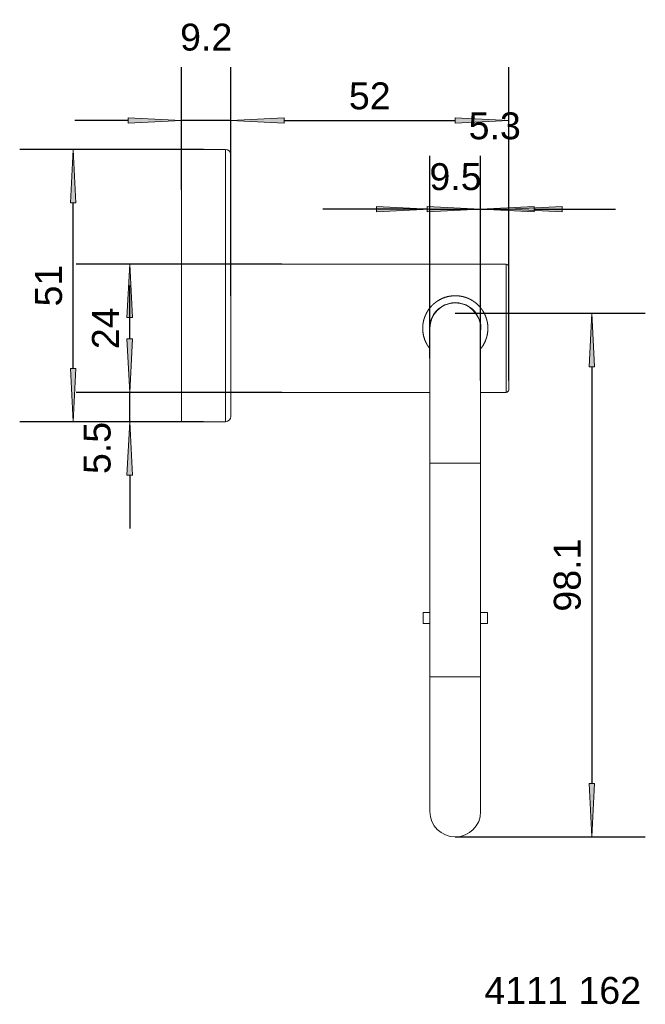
# Model space of a CAD drawing. Header units: millimetres. Extents: x -10 to 107, y -36 to 149.
import ezdxf

# ---------------------------------------------------------------- set-up
doc = ezdxf.new("R2010")
doc.units = ezdxf.units.MM
doc.header["$LTSCALE"] = 254
doc.header["$PDMODE"] = 1
doc.header["$PDSIZE"] = -2
for name, color, linetype, lineweight in [('1', 7, 'Continuous', 5), ('Bemaßung', 7, 'Continuous', 5), ('Keine', 7, 'Continuous', 5)]:
    doc.layers.add(name, color=color, linetype=linetype, lineweight=lineweight)
doc.styles.add('Arial', font='Arial')
doc.dimstyles.new('ST', dxfattribs={"dimtxt": 5.034433, "dimasz": 9.99939, "dimexe": 10, "dimexo": 0, "dimgap": 5, "dimtad": 1, "dimdec": 0, "dimdsep": 46, "dimtxsty": 'Arial', "dimblk": 'VW_FILLEDARROW', "dimblk1": 'VW_FILLEDARROW', "dimblk2": 'VW_FILLEDARROW', "dimcen": 0, "dimadec": 3, "dimazin": 0, "dimtfac": 1, "dimtdec": 0, "dimtix": 1, "dimtmove": 0, "dimatfit": 0, "dimldrblk": 'VW_FILLEDARROW-1', "dimfxl": 1, "dimfrac": 2, "dimtolj": 1, "dimarcsym": 0})

# ---------------------------------------------------------------- blocks, each defined once
blk = doc.blocks.new('VW_FILLEDARROW')
at = {"linetype": 'Continuous', "lineweight": 0}
blk.add_hatch(color=0, dxfattribs=at).paths.add_polyline_path([(-1, 0.052), (0, 0), (-1, -0.052)])
at = {"color": 0, "lineweight": 5, "flags": 128}
blk.add_lwpolyline([(-1, 0.052), (0, 0), (-1, -0.052)], close=True, dxfattribs=at)
blk = doc.blocks.new('*D1')
at = {"layer": 'Bemaßung', "color": 0, "lineweight": -2}
for p, q in [((24.51, 124.47), (-9.89, 124.47)), ((0.11, 83.47), (0.11, 114.47)), ((24.51, 73.47), (-9.89, 73.47))]:
    blk.add_line(p, q, dxfattribs=at)
at = {"layer": 'Defpoints', "color": 0}
for p in [(0.11, 124.47), (24.51, 124.47), (24.51, 73.47)]:
    blk.add_point(p, dxfattribs=at)
at = {"layer": 'Bemaßung', "color": 0, "lineweight": -2, "xscale": 9.999389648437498, "yscale": 9.999389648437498, "zscale": 9.999389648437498}
for p, rotation in [((0.11, 124.47), 90.00000000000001), ((0.11, 73.47), 270)]:
    blk.add_blockref('VW_FILLEDARROW', p, dxfattribs=dict(at, rotation=rotation))
at = {"layer": 'Bemaßung', "color": 0, "insert": (-4.46, 98.97), "char_height": 5.034, "attachment_point": 5, "rotation": 90, "style": 'Arial'}
blk.add_mtext('\\A1;51', dxfattribs=at)
blk = doc.blocks.new('VW_FILLEDARROW-1')
at = {"linetype": 'Continuous', "lineweight": 0}
blk.add_hatch(color=0, dxfattribs=at).paths.add_polyline_path([(-1, 0.052), (0, 0), (-1, -0.052)])
at = {"color": 0, "lineweight": 5, "flags": 128}
blk.add_lwpolyline([(-1, 0.052), (0, 0), (-1, -0.052)], close=True, dxfattribs=at)
blk = doc.blocks.new('*D2')
at = {"layer": 'Bemaßung', "color": 0, "lineweight": -2}
for p, q in [((39.15, 102.97), (0.69, 102.97)), ((10.69, 88.97), (10.69, 92.97)), ((39.15, 78.97), (0.69, 78.97))]:
    blk.add_line(p, q, dxfattribs=at)
at = {"layer": 'Defpoints', "color": 0}
for p in [(10.69, 102.97), (39.15, 102.97), (39.15, 78.97)]:
    blk.add_point(p, dxfattribs=at)
at = {"layer": 'Bemaßung', "color": 0, "lineweight": -2, "xscale": 9.999389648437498, "yscale": 9.999389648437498, "zscale": 9.999389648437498}
for p, rotation in [((10.69, 102.97), 90.00000000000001), ((10.69, 78.97), 270)]:
    blk.add_blockref('VW_FILLEDARROW', p, dxfattribs=dict(at, rotation=rotation))
at = {"layer": 'Bemaßung', "color": 0, "insert": (6.16, 90.97), "char_height": 5.034, "attachment_point": 5, "rotation": 90, "style": 'Arial'}
blk.add_mtext('\\A1;24', dxfattribs=at)
blk = doc.blocks.new('*D3')
at = {"layer": 'Bemaßung', "color": 0, "lineweight": -2}
for p, q in [((10.69, 88.97), (10.69, 98.97)), ((39.15, 78.97), (0.69, 78.97)), ((10.69, 73.47), (10.69, 78.97)), ((24.51, 73.47), (0.69, 73.47)), ((10.69, 63.47), (10.69, 53.47))]:
    blk.add_line(p, q, dxfattribs=at)
at = {"layer": 'Defpoints', "color": 0}
for p in [(10.69, 78.97), (39.15, 78.97), (24.51, 73.47)]:
    blk.add_point(p, dxfattribs=at)
at = {"layer": 'Bemaßung', "color": 0, "lineweight": -2, "xscale": 9.999389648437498, "yscale": 9.999389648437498, "zscale": 9.999389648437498}
for p, rotation in [((10.69, 78.97), 270), ((10.69, 73.47), 90)]:
    blk.add_blockref('VW_FILLEDARROW', p, dxfattribs=dict(at, rotation=rotation))
at = {"layer": 'Bemaßung', "color": 0, "insert": (4.63, 68.56), "char_height": 5.034, "attachment_point": 5, "rotation": 90, "style": 'Arial'}
blk.add_mtext('\\A1;5.5', dxfattribs=at)
blk = doc.blocks.new('*D4')
at = {"layer": 'Bemaßung', "color": 0, "lineweight": -2}
for p, q in [((71.61, 93.78), (107.16, 93.78)), ((97.16, 83.78), (97.16, 5.72)), ((71.61, -4.28), (107.16, -4.28))]:
    blk.add_line(p, q, dxfattribs=at)
at = {"layer": 'Defpoints', "color": 0}
for p in [(71.61, 93.78), (71.61, -4.28), (97.16, -4.28)]:
    blk.add_point(p, dxfattribs=at)
at = {"layer": 'Bemaßung', "color": 0, "lineweight": -2, "xscale": 9.999389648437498, "yscale": 9.999389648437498, "zscale": 9.999389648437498}
for p, rotation in [((97.16, 93.78), 90), ((97.16, -4.28), 270)]:
    blk.add_blockref('VW_FILLEDARROW', p, dxfattribs=dict(at, rotation=rotation))
at = {"layer": 'Bemaßung', "color": 0, "insert": (92.59, 44.75), "char_height": 5.034, "attachment_point": 5, "rotation": 90, "style": 'Arial'}
blk.add_mtext('\\A1;98.1', dxfattribs=at)
blk = doc.blocks.new('*D5')
at = {"layer": 'Bemaßung', "color": 0, "lineweight": -2}
for p, q in [((76.36, 81.2), (76.36, 123.28)), ((81.61, 81.2), (81.61, 123.28)), ((66.36, 113.28), (56.36, 113.28)), ((76.36, 113.28), (81.61, 113.28)), ((91.61, 113.28), (101.61, 113.28))]:
    blk.add_line(p, q, dxfattribs=at)
at = {"layer": 'Defpoints', "color": 0}
for p in [(81.61, 113.28), (76.36, 81.2), (81.61, 81.2)]:
    blk.add_point(p, dxfattribs=at)
at = {"layer": 'Bemaßung', "color": 0, "lineweight": -2, "xscale": 9.999389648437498, "yscale": 9.999389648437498, "zscale": 9.999389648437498}
blk.add_blockref('VW_FILLEDARROW', (76.36, 113.28), dxfattribs=at)
at = {"layer": 'Bemaßung', "color": 0, "lineweight": -2, "xscale": 9.999389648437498, "yscale": 9.999389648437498, "zscale": 9.999389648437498, "rotation": 180}
blk.add_blockref('VW_FILLEDARROW', (81.61, 113.28), dxfattribs=at)
at = {"layer": 'Bemaßung', "color": 0, "insert": (78.99, 128.85), "char_height": 5.034, "attachment_point": 5, "style": 'Arial'}
blk.add_mtext('\\A1;5.3', dxfattribs=at)
blk = doc.blocks.new('*D6')
at = {"layer": 'Bemaßung', "color": 0, "lineweight": -2}
for p, q in [((66.86, 85.36), (66.86, 123.28)), ((76.36, 85.36), (76.36, 123.28)), ((56.86, 113.28), (46.86, 113.28)), ((66.86, 113.28), (76.36, 113.28)), ((86.36, 113.28), (96.36, 113.28))]:
    blk.add_line(p, q, dxfattribs=at)
at = {"layer": 'Defpoints', "color": 0}
for p in [(76.36, 113.28), (66.86, 85.36), (76.36, 85.36)]:
    blk.add_point(p, dxfattribs=at)
at = {"layer": 'Bemaßung', "color": 0, "lineweight": -2, "xscale": 9.999389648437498, "yscale": 9.999389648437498, "zscale": 9.999389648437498}
blk.add_blockref('VW_FILLEDARROW', (66.86, 113.28), dxfattribs=at)
at = {"layer": 'Bemaßung', "color": 0, "lineweight": -2, "xscale": 9.999389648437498, "yscale": 9.999389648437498, "zscale": 9.999389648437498, "rotation": 180}
blk.add_blockref('VW_FILLEDARROW', (76.36, 113.28), dxfattribs=at)
at = {"layer": 'Bemaßung', "color": 0, "insert": (71.66, 119.34), "char_height": 5.034, "attachment_point": 5, "style": 'Arial'}
blk.add_mtext('\\A1;9.5', dxfattribs=at)
blk = doc.blocks.new('*D7')
at = {"layer": 'Bemaßung', "color": 0, "lineweight": -2}
for p, q in [((29.61, 97.07), (29.61, 139.89)), ((81.61, 97.07), (81.61, 139.89)), ((39.61, 129.89), (71.61, 129.89))]:
    blk.add_line(p, q, dxfattribs=at)
at = {"layer": 'Defpoints', "color": 0}
for p in [(81.61, 129.89), (29.61, 97.07), (81.61, 97.07)]:
    blk.add_point(p, dxfattribs=at)
at = {"layer": 'Bemaßung', "color": 0, "lineweight": -2, "xscale": 9.999389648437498, "yscale": 9.999389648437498, "zscale": 9.999389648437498, "rotation": 180}
blk.add_blockref('VW_FILLEDARROW', (29.61, 129.89), dxfattribs=at)
at = {"layer": 'Bemaßung', "color": 0, "lineweight": -2, "xscale": 9.999389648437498, "yscale": 9.999389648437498, "zscale": 9.999389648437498}
blk.add_blockref('VW_FILLEDARROW', (81.61, 129.89), dxfattribs=at)
at = {"layer": 'Bemaßung', "color": 0, "insert": (55.61, 134.46), "char_height": 5.034, "attachment_point": 5, "style": 'Arial'}
blk.add_mtext('\\A1;52', dxfattribs=at)
blk = doc.blocks.new('*D8')
at = {"layer": 'Bemaßung', "color": 0, "lineweight": -2}
for p, q in [((20.41, 116.87), (20.41, 139.89)), ((29.61, 116.87), (29.61, 139.89)), ((10.41, 129.89), (0.41, 129.89)), ((29.61, 129.89), (20.41, 129.89)), ((39.61, 129.89), (49.61, 129.89))]:
    blk.add_line(p, q, dxfattribs=at)
at = {"layer": 'Defpoints', "color": 0}
for p in [(20.41, 129.89), (20.41, 116.87), (29.61, 116.87)]:
    blk.add_point(p, dxfattribs=at)
at = {"layer": 'Bemaßung', "color": 0, "lineweight": -2, "xscale": 9.999389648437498, "yscale": 9.999389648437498, "zscale": 9.999389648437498}
blk.add_blockref('VW_FILLEDARROW', (20.41, 129.89), dxfattribs=at)
at = {"layer": 'Bemaßung', "color": 0, "lineweight": -2, "xscale": 9.999389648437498, "yscale": 9.999389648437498, "zscale": 9.999389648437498, "rotation": 180}
blk.add_blockref('VW_FILLEDARROW', (29.61, 129.89), dxfattribs=at)
at = {"layer": 'Bemaßung', "color": 0, "insert": (25.01, 145.46), "char_height": 5.034, "attachment_point": 5, "style": 'Arial'}
blk.add_mtext('\\A1;9.2', dxfattribs=at)

msp = doc.modelspace()

# ---------------------------------------------------------------- linework, layer by layer
at = {"layer": '1', "color": 7}
for p, q in [((20.41, 73.47), (20.41, 124.47)), ((28.61, 124.47), (20.41, 124.47)), ((28.61, 73.47), (28.61, 124.47)), ((29.61, 74.47), (29.61, 123.47)), ((81.11, 102.97), (29.61, 102.97)), ((81.11, 78.97), (81.11, 102.97)), ((81.61, 79.47), (81.61, 102.47)), ((66.86, 90.97), (66.86, 65.72)), ((76.36, 90.97), (76.36, 65.72)), ((29.61, 78.97), (66.86, 78.97)), ((76.36, 78.97), (81.11, 78.97)), ((20.41, 73.47), (28.61, 73.47)), ((66.86, 65.72), (66.86, 25.72)), ((66.86, 65.72), (76.36, 65.72)), ((76.36, 25.72), (76.36, 65.72)), ((65.61, 37.72), (65.61, 35.72)), ((65.61, 37.72), (66.86, 37.72)), ((76.36, 37.72), (77.61, 37.72)), ((77.61, 35.72), (77.61, 37.72)), ((65.61, 35.72), (66.86, 35.72)), ((76.36, 35.72), (77.61, 35.72)), ((66.86, 25.72), (76.36, 25.72)), ((66.86, 0.47), (66.86, 25.72)), ((76.36, 0.47), (76.36, 25.72))]:
    msp.add_line(p, q, dxfattribs=at)
for centre, radius, start, end in [((28.61, 123.47), 1, 0, 90), ((81.11, 102.47), 0.5, 0, 90), ((71.61, 90.97), 4.8, 351.72, 188.28), ((71.61, 90.97), 4.75, 0, 180), ((81.11, 79.47), 0.5, 270, 0), ((28.61, 74.47), 1, 270, 0), ((71.61, 0.47), 4.75, 180, 360)]:
    msp.add_arc(centre, radius, start, end, dxfattribs=at)
msp.add_open_spline([(76.39, 87.17), (76.46, 87.27), (76.61, 87.46), (76.84, 87.8), (77.12, 88.32), (77.29, 88.74), (77.4, 89.02), (77.46, 89.23), (77.52, 89.46), (77.58, 89.68), (77.65, 90.05), (77.71, 90.65), (77.71, 91.11), (77.7, 91.41), (77.67, 91.72), (77.6, 92.17), (77.49, 92.61), (77.42, 92.82), (77.38, 92.97), (77.33, 93.11), (77.27, 93.25), (77.13, 93.6), (76.84, 94.12), (76.64, 94.43), (76.51, 94.61), (76.37, 94.79), (76.23, 94.96), (76.03, 95.17), (75.72, 95.49), (75.27, 95.86), (74.9, 96.11), (74.64, 96.26), (74.25, 96.47), (73.85, 96.65), (73.57, 96.75), (73.35, 96.81), (73.13, 96.88), (72.91, 96.93), (72.54, 97), (71.93, 97.07), (71.48, 97.07), (71.18, 97.05), (70.87, 97.02), (70.57, 96.98), (70.12, 96.89), (69.55, 96.71), (68.99, 96.48), (68.47, 96.2), (68.1, 95.96), (67.86, 95.78), (67.63, 95.59), (67.41, 95.39), (67.1, 95.08), (66.73, 94.63), (66.48, 94.26), (66.32, 94.01), (66.18, 93.74), (66.05, 93.48), (65.88, 93.06), (65.7, 92.49), (65.62, 92.12), (65.58, 91.89), (65.55, 91.66), (65.53, 91.44), (65.51, 90.98), (65.53, 90.53), (65.56, 90.22), (65.6, 89.92), (65.69, 89.47), (65.87, 88.89), (66.04, 88.48), (66.17, 88.21), (66.31, 87.94), (66.47, 87.69), (66.61, 87.47), (66.75, 87.28), (66.82, 87.19)], degree=2, knots=[0, 0, 0, 0.012195, 0.02439, 0.036585, 0.04878, 0.060976, 0.073171, 0.085366, 0.109756, 0.121951, 0.134146, 0.146341, 0.158537, 0.170732, 0.182927, 0.207317, 0.219512, 0.231707, 0.243902, 0.256098, 0.268293, 0.280488, 0.292683, 0.304878, 0.329268, 0.341463, 0.353659, 0.365854, 0.378049, 0.390244, 0.402439, 0.414634, 0.439024, 0.45122, 0.463415, 0.47561, 0.5, 0.512195, 0.52439, 0.536585, 0.54878, 0.560976, 0.573171, 0.585366, 0.597561, 0.609756, 0.621951, 0.634146, 0.646341, 0.658537, 0.670732, 0.682927, 0.695122, 0.707317, 0.719512, 0.731707, 0.743902, 0.756098, 0.768293, 0.780488, 0.792683, 0.817073, 0.829268, 0.841463, 0.865854, 0.878049, 0.890244, 0.902439, 0.914634, 0.926829, 0.939024, 0.95122, 0.963415, 0.97561, 0.987805, 1, 1, 1], dxfattribs=at)

# ---------------------------------------------------------------- texts
at = {"layer": 'Keine', "insert": (77.05, -30.5), "char_height": 5.034, "width": 30.1115, "attachment_point": 1, "line_spacing_factor": 0.970891, "style": 'Arial'}
msp.add_mtext('4111 162', dxfattribs=at)

# ---------------------------------------------------------------- dimensions: what is measured, and where the dimension line sits
at = {"layer": 'Bemaßung'}
for base, p1, p2, override, picture, middle in [((20.41, 129.89), (29.61, 116.87), (20.41, 116.87), {"dimgap": 2, "dimdec": 1, "dimpost": '<>', "dimtxsty": 'Arial', "dimtix": 0, "dimtmove": 2}, '*D8', (25.01, 145.46)), ((81.61, 129.89), (29.61, 97.07), (81.61, 97.07), {"dimgap": 2, "dimdec": 1, "dimpost": '<>', "dimtxsty": 'Arial', "dimtmove": 2}, '*D7', (55.61, 134.46)), ((81.61315448, 113.27891683), (76.36315448, 81.19906999), (81.61315448, 81.19906999), {"dimgap": 2, "dimdec": 1, "dimpost": '<>', "dimtxsty": 'Arial', "dimtix": 0, "dimtmove": 2}, '*D5', (78.98815448, 128.84899481))]:
    dim = msp.add_linear_dim(base=base, p1=p1, p2=p2, dimstyle='ST', override=override, dxfattribs=at)
    dim.commit()
    dim.dimension.update_dxf_attribs({"geometry": picture, "text_midpoint": middle})
for base, p1, p2, picture, middle in [((0.11, 124.47), (24.51, 73.47), (24.51, 124.47), '*D1', (-4.46, 98.97)), ((10.69, 102.97), (39.15, 78.97), (39.15, 102.97), '*D2', (6.16, 90.97)), ((97.16, -4.28), (71.61, 93.78), (71.61, -4.28), '*D4', (92.59, 44.75))]:
    dim = msp.add_linear_dim(base=base, p1=p1, p2=p2, angle=270, dimstyle='ST', override={"dimgap": 2, "dimdec": 1, "dimpost": '<>', "dimtxsty": 'Arial', "dimtmove": 2}, dxfattribs=at)
    dim.commit()
    dim.dimension.update_dxf_attribs({"geometry": picture, "text_midpoint": middle})
dim = msp.add_linear_dim(base=(76.36, 113.28), p1=(66.86, 85.36), p2=(76.36, 85.36), dimstyle='ST', override={"dimgap": 2, "dimdec": 1, "dimpost": '<>', "dimtxsty": 'Arial', "dimtmove": 2}, dxfattribs=at)
dim.commit()
dim.dimension.update_dxf_attribs({"geometry": '*D6', "text_midpoint": (71.66, 119.34), "dimtype": 160})
dim = msp.add_linear_dim(base=(10.69, 78.97), p1=(24.51, 73.47), p2=(39.15, 78.97), angle=270, dimstyle='ST', override={"dimgap": 2, "dimdec": 1, "dimpost": '<>', "dimtxsty": 'Arial', "dimtix": 0, "dimtmove": 2}, dxfattribs=at)
dim.commit()
dim.dimension.update_dxf_attribs({"geometry": '*D3', "text_midpoint": (4.63, 68.56), "dimtype": 160})

doc.saveas('drawing.dxf')
